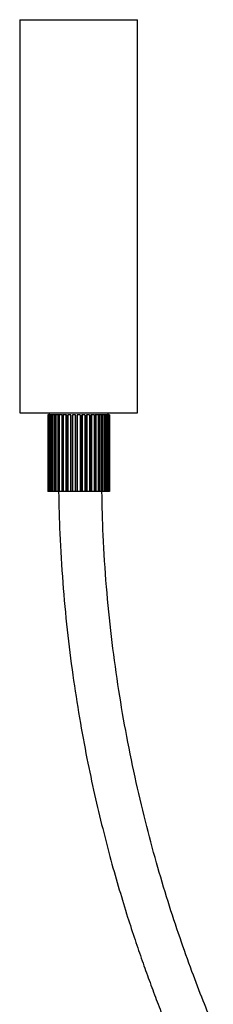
# Paper-space layout '_Posterior' of a CAD drawing. Header units: millimetres. Extents: x -189 to 1418, y -774 to 298.
# Tile 2 of 3: x -189 to -91, y -203 to 298. Entities that reach past the tile are written whole.
import ezdxf

# ---------------------------------------------------------------- set-up
doc = ezdxf.new("R2010")
doc.units = ezdxf.units.MM

psp = doc.layouts.new('_Posterior')

# ---------------------------------------------------------------- linework, layer by layer
at = {"color": 7, "linetype": 'Continuous', "lineweight": 25}
for p, q in [((-189.03, 298.23), (-189.03, 98.23)), ((-189.03, 298.23), (-129.03, 298.23)), ((-129.03, 98.23), (-129.03, 298.23)), ((-189.03, 98.23), (-129.03, 98.23)), ((-170.71, 97.23), (-174.78, 97.23)), ((-174.78, 97.23), (-174.78, 58.23)), ((-174.71, 97.23), (-174.71, 58.23)), ((-174.47, 97.23), (-174.47, 58.23)), ((-174.24, 97.23), (-174.24, 58.23)), ((-174.03, 98.23), (-174.03, 97.23)), ((-173.78, 97.23), (-173.78, 58.23)), ((-173.41, 97.23), (-173.41, 58.23)), ((-172.73, 97.23), (-172.73, 58.23)), ((-172.22, 97.23), (-172.22, 58.23)), ((-171.34, 97.23), (-171.34, 58.23)), ((-170.71, 97.23), (-170.71, 58.23)), ((-170.7, 97.23), (-170.7, 58.23)), ((-169.1, 97.23), (-170.7, 97.23)), ((-169.64, 97.23), (-169.64, 58.23)), ((-169.1, 97.23), (-169.1, 58.23)), ((-168.9, 97.23), (-168.9, 58.23)), ((-167.23, 97.23), (-168.9, 97.23)), ((-167.68, 97.23), (-167.68, 58.23)), ((-167.23, 97.23), (-167.23, 58.23)), ((-166.85, 97.23), (-166.85, 58.23)), ((-165.17, 97.23), (-166.85, 97.23)), ((-165.52, 97.23), (-165.52, 58.23)), ((-165.17, 97.23), (-165.17, 58.23)), ((-164.61, 97.23), (-164.61, 58.23)), ((-162.95, 97.23), (-164.61, 97.23)), ((-163.19, 97.23), (-163.19, 58.23)), ((-162.95, 97.23), (-162.95, 58.23)), ((-162.24, 97.23), (-162.24, 58.23)), ((-160.64, 97.23), (-162.24, 97.23)), ((-160.76, 97.23), (-160.76, 58.23)), ((-160.64, 97.23), (-160.64, 58.23)), ((-159.78, 97.23), (-159.78, 58.23)), ((-158.28, 97.23), (-159.78, 97.23)), ((-158.28, 97.23), (-158.28, 58.23)), ((-155.83, 97.23), (-157.43, 97.23)), ((-157.43, 58.23), (-157.43, 97.23)), ((-157.31, 97.23), (-157.31, 58.23)), ((-155.83, 97.23), (-155.83, 58.23)), ((-153.45, 97.23), (-155.12, 97.23)), ((-155.12, 58.23), (-155.12, 97.23)), ((-154.88, 97.23), (-154.88, 58.23)), ((-153.45, 97.23), (-153.45, 58.23)), ((-152.9, 58.23), (-152.9, 97.23)), ((-151.22, 97.23), (-152.9, 97.23)), ((-152.55, 97.23), (-152.55, 58.23)), ((-151.22, 97.23), (-151.22, 58.23)), ((-150.83, 58.23), (-150.83, 97.23)), ((-149.17, 97.23), (-150.83, 97.23)), ((-150.38, 97.23), (-150.38, 58.23)), ((-149.17, 97.23), (-149.17, 58.23)), ((-148.97, 58.23), (-148.97, 97.23)), ((-147.37, 97.23), (-148.97, 97.23)), ((-148.43, 97.23), (-148.43, 58.23)), ((-147.37, 97.23), (-147.37, 58.23)), ((-147.35, 58.23), (-147.35, 97.23)), ((-143.28, 97.23), (-147.35, 97.23)), ((-146.73, 97.23), (-146.73, 58.23)), ((-145.85, 97.23), (-145.85, 58.23)), ((-145.34, 97.23), (-145.34, 58.23)), ((-144.66, 97.23), (-144.66, 58.23)), ((-144.29, 97.23), (-144.29, 58.23)), ((-144.03, 97.23), (-144.03, 98.23)), ((-143.82, 97.23), (-143.82, 58.23)), ((-143.6, 97.23), (-143.6, 58.23)), ((-143.36, 97.23), (-143.36, 58.23)), ((-143.28, 97.23), (-143.28, 58.23)), ((-170.71, 58.23), (-174.78, 58.23)), ((-147.37, 58.23), (-170.7, 58.23)), ((-143.28, 58.23), (-147.35, 58.23))]:
    psp.add_line(p, q, dxfattribs=at)
for points, knots in [([(-169.22, 58.23), (-169.07, 51.09), (-168.74, 35.61), (-167.24, 12.12), (-165.01, -11.88), (-162.15, -34.82), (-158.76, -56.63), (-155.03, -76.91), (-151.06, -95.67), (-146.97, -112.93), (-142.76, -129.06), (-138.5, -144.06), (-134.39, -157.55), (-130.49, -169.58), (-126.84, -180.29), (-123.22, -190.4), (-119.56, -200.22), (-115.75, -210.01), (-112.62, -217.8), (-110.71, -222.32), (-110.17, -223.59)], [0, 0, 0, 0, 0.073884, 0.160403, 0.243667, 0.323494, 0.399726, 0.472219, 0.537023, 0.59827, 0.65586, 0.709709, 0.75974, 0.801853, 0.840712, 0.87691, 0.913001, 0.949258, 0.98568, 1, 1, 1, 1]), ([(-90.54, -213.52), (-92.28, -209.3), (-96.03, -200.17), (-101.7, -185.29), (-107.7, -168.49), (-113.74, -150.04), (-119.65, -130.25), (-125.29, -109.13), (-130.56, -86.73), (-135.22, -63.56), (-139.22, -39.73), (-142.5, -15.33), (-145.02, 10.02), (-146.7, 34.64), (-147.05, 50.82), (-147.21, 58.23)], [0, 0, 0, 0, 0.049012, 0.106052, 0.171062, 0.240621, 0.314614, 0.392911, 0.475358, 0.561779, 0.646748, 0.73495, 0.82621, 0.920332, 1, 1, 1, 1])]:
    psp.add_open_spline(points, degree=3, knots=knots, dxfattribs=at)

doc.saveas('drawing.dxf')
